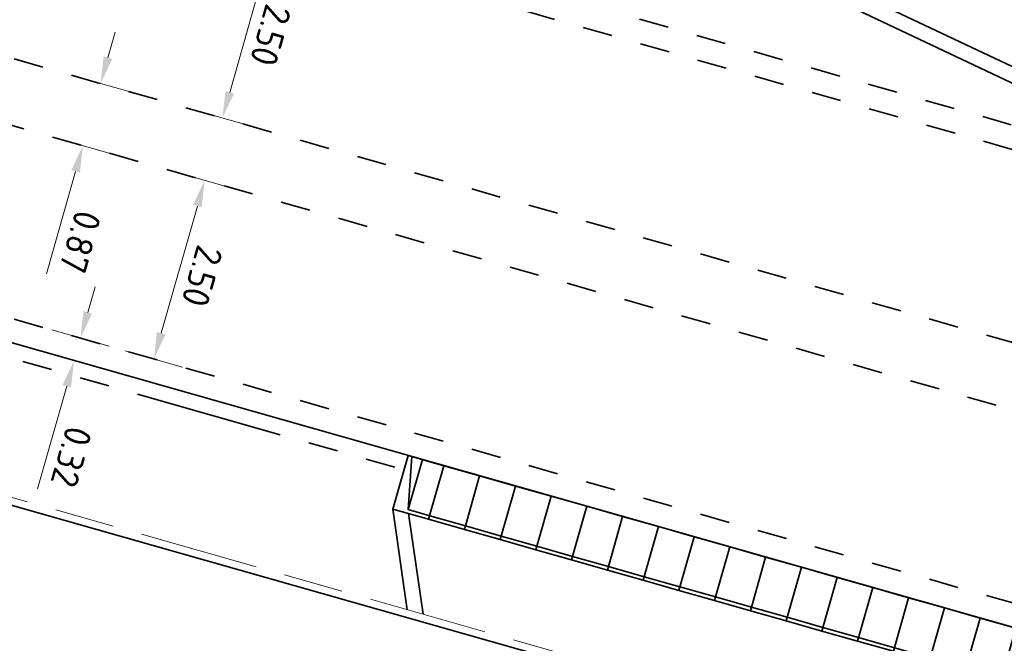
# Model space of a CAD drawing. Header units: metres. Extents: x 90561 to 91301, y 464732 to 465376.
# Tile 26 of 44: x 91035.2 to 91048.45, y 464961.44 to 464969.84. Entities that reach past the tile are written whole.
import ezdxf

# ---------------------------------------------------------------- set-up
doc = ezdxf.new("R2010")
doc.units = ezdxf.units.M
for name, pattern in [('VH-OPSLUITBAND_100X200', [16, 8, -2, 4, -2]), ('VH-OPSLUITBAND_150X400', [30, 16, -4, 6, -4]), ('VH-TROTTOIRBAND_180-200', [20, 10, -2, 2, -2, 2, -2]), ('XX-HIDDEN', [4, 2, -2])]:
    doc.linetypes.add(name, pattern=pattern)
for name, color, linetype, lineweight in [('N-WE-VH-KANTOPSLUITING_INRITBAND-G', 210, 'Continuous', 35), ('N-WE-VH-KANTOPSLUITING_OPSLUITBAND_100X200-G', 150, 'VH-OPSLUITBAND_100X200', 18), ('N-WE-VH-KANTOPSLUITING_OPSLUITBAND_200X250-G', 150, 'VH-OPSLUITBAND_150X400', 35), ('N-WE-VH-KANTOPSLUITING_TROTTOIRBAND_180 200-G', 210, 'VH-TROTTOIRBAND_180-200', 35), ('N-WE-VH-KANTOPSLUITING_VOORKANTBAND-G', 50, 'Continuous', 35), ('N-WE-VH-MATERIAALGRENS-G', 7, 'XX-HIDDEN', 35), ('X-XX-AL-M', 7, 'Continuous', 18)]:
    doc.layers.add(name, color=color, linetype=linetype, lineweight=lineweight)
doc.styles.add('NLCS-ISO-M200-T18', font='NLCS-ISO.ttf', dxfattribs={"height": 0.36})
doc.dimstyles.new('NLCS-M200-T18-PIJL_L2_H1', dxfattribs={"dimscale": 0.2, "dimtxt": 2.5, "dimasz": 1.8, "dimexe": 2, "dimexo": 2, "dimgap": 0.7, "dimtad": 1, "dimzin": 0, "dimdsep": 46, "dimtxsty": 'NLCS-ISO-M200-T18', "dimcen": 0, "dimdle": 2, "dimclrd": 256, "dimclre": 256, "dimclrt": 10, "dimadec": 1, "dimazin": 0, "dimtfac": 1, "dimtdec": 3, "dimtofl": 0, "dimtmove": 0, "dimatfit": 3, "dimfxl": 2, "dimfxlon": 1, "dimtfillclr": 256, "dimtolj": 1, "dimtzin": 0, "dimlwd": -1, "dimlwe": -1, "dimarcsym": 0})

# ---------------------------------------------------------------- blocks, each defined once
blk = doc.blocks.new('*D10')
at = {"layer": 'Defpoints', "color": 0, "transparency": 16777216}
for p in [(91037.689, 464967.677), (91041.296, 464966.652), (91040.613, 464964.247)]:
    blk.add_point(p, dxfattribs=at)
at = {"layer": 'X-XX-AL-M', "transparency": 16777216}
for p, q in [((91038.074, 464967.567), (91037.304, 464967.786)), ((91037.104, 464965.618), (91037.591, 464967.33)), ((91037.39, 464965.163), (91036.621, 464965.381))]:
    blk.add_line(p, q, dxfattribs=at)
for points in [[(91037.533, 464967.347), (91037.648, 464967.314), (91037.689, 464967.677)], [(91037.046, 464965.635), (91037.162, 464965.602), (91037.006, 464965.272)]]:
    blk.add_solid(points, dxfattribs=at)
at = {"layer": 'X-XX-AL-M', "color": 10, "transparency": 16777216, "insert": (91037.655, 464966.387), "char_height": 0.36, "attachment_point": 5, "rotation": 254.1358, "style": 'NLCS-ISO-M200-T18', "bg_fill": 3, "box_fill_scale": 1.1, "bg_fill_color": 256, "bg_fill_true_color": 13158600, "bg_fill_transparency": 0}
blk.add_mtext('\\A1;2.50', dxfattribs=at)
blk = doc.blocks.new('*D11')
at = {"layer": 'Defpoints', "color": 0, "transparency": 16777216}
for p in [(91038.61, 464970.918), (91042.218, 464969.893), (91041.534, 464967.488)]:
    blk.add_point(p, dxfattribs=at)
at = {"layer": 'X-XX-AL-M', "transparency": 16777216}
for p, q in [((91038.995, 464970.809), (91038.225, 464971.028)), ((91038.025, 464968.86), (91038.512, 464970.572)), ((91038.312, 464968.404), (91037.542, 464968.623))]:
    blk.add_line(p, q, dxfattribs=at)
for points in [[(91038.454, 464970.588), (91038.57, 464970.556), (91038.61, 464970.918)], [(91037.968, 464968.876), (91038.083, 464968.843), (91037.927, 464968.514)]]:
    blk.add_solid(points, dxfattribs=at)
at = {"layer": 'X-XX-AL-M', "color": 10, "transparency": 16777216, "insert": (91038.576, 464969.628), "char_height": 0.36, "attachment_point": 5, "rotation": 254.1358, "style": 'NLCS-ISO-M200-T18', "bg_fill": 3, "box_fill_scale": 1.1, "bg_fill_color": 256, "bg_fill_true_color": 13158600, "bg_fill_transparency": 0}
blk.add_mtext('\\A1;2.50', dxfattribs=at)
blk = doc.blocks.new('ib 750x500 l')
blk.add_line((0.2, 0.7), (0.2, 0))
blk.add_lwpolyline([(0, 0), (0.5, 0), (0.5, 0.75), (0, 0.75), (0, 0)], close=True)
blk.add_lwpolyline([(0.5, 0.7), (0.2, 0.7), (0.052, 0)])
blk = doc.blocks.new('ib 750x500 m')
blk.add_line((0, 0.7), (0.5, 0.7))
blk.add_lwpolyline([(0, 0), (0.5, 0), (0.5, 0.75), (0, 0.75)], close=True)
blk = doc.blocks.new('*U271')
at = {"xscale": -1, "rotation": 180}
for name, p in [('ib 750x500 l', (0, 0)), ('ib 750x500 m', (0.5, 0)), ('ib 750x500 m', (1, 0)), ('ib 750x500 m', (1.5, 0)), ('ib 750x500 m', (2, 0)), ('ib 750x500 m', (2.5, 0)), ('ib 750x500 m', (3, 0)), ('ib 750x500 m', (3.5, 0)), ('ib 750x500 m', (4, 0)), ('ib 750x500 m', (4.5, 0)), ('ib 750x500 m', (5, 0)), ('ib 750x500 m', (5.5, 0)), ('ib 750x500 m', (6, 0)), ('ib 750x500 m', (6.5, 0)), ('ib 750x500 m', (7, 0)), ('ib 750x500 m', (7.5, 0)), ('ib 750x500 m', (8, 0)), ('ib 750x500 m', (8.5, 0))]:
    blk.add_blockref(name, p, dxfattribs=at)
blk = doc.blocks.new('*D306')
at = {"layer": 'Defpoints', "color": 0, "transparency": 16777216}
for p in [(91037.927, 464968.514), (91036.05, 464968.142), (91037.689, 464967.677)]:
    blk.add_point(p, dxfattribs=at)
at = {"layer": 'X-XX-AL-M', "transparency": 16777216}
for p, q in [((91036.386, 464969.326), (91036.485, 464969.672)), ((91036.673, 464968.87), (91035.903, 464969.089)), ((91036.435, 464968.033), (91035.665, 464968.252)), ((91035.952, 464967.796), (91035.56, 464966.419))]:
    blk.add_line(p, q, dxfattribs=at)
for points in [[(91036.444, 464969.309), (91036.329, 464969.342), (91036.288, 464968.979)], [(91036.009, 464967.78), (91035.894, 464967.813), (91036.05, 464968.142)]]:
    blk.add_solid(points, dxfattribs=at)
at = {"layer": 'X-XX-AL-M', "color": 10, "transparency": 16777216, "insert": (91036.015, 464966.847), "char_height": 0.36, "attachment_point": 5, "rotation": 254.1358, "style": 'NLCS-ISO-M200-T18', "bg_fill": 3, "box_fill_scale": 1.1, "bg_fill_color": 256, "bg_fill_true_color": 13158600, "bg_fill_transparency": 0}
blk.add_mtext('\\A1;0.87', dxfattribs=at)
blk = doc.blocks.new('*D308')
at = {"layer": 'Defpoints', "color": 0, "transparency": 16777216}
for p in [(91035.931, 464965.25), (91037.006, 464965.272), (91036.92, 464964.969)]:
    blk.add_point(p, dxfattribs=at)
at = {"layer": 'X-XX-AL-M', "transparency": 16777216}
for p, q in [((91036.115, 464965.899), (91036.214, 464966.245)), ((91036.402, 464965.444), (91035.632, 464965.662)), ((91036.316, 464965.141), (91035.546, 464965.359)), ((91035.832, 464964.904), (91035.441, 464963.526))]:
    blk.add_line(p, q, dxfattribs=at)
for points in [[(91036.173, 464965.883), (91036.058, 464965.916), (91036.017, 464965.553)], [(91035.89, 464964.887), (91035.775, 464964.92), (91035.931, 464965.25)]]:
    blk.add_solid(points, dxfattribs=at)
at = {"layer": 'X-XX-AL-M', "color": 10, "transparency": 16777216, "insert": (91035.895, 464963.954), "char_height": 0.36, "attachment_point": 5, "rotation": 254.1358, "style": 'NLCS-ISO-M200-T18', "bg_fill": 3, "box_fill_scale": 1.1, "bg_fill_color": 256, "bg_fill_true_color": 13158600, "bg_fill_transparency": 0}
blk.add_mtext('\\A1;0.32', dxfattribs=at)

msp = doc.modelspace()

# ---------------------------------------------------------------- linework, layer by layer
at = {"layer": 'N-WE-VH-KANTOPSLUITING_OPSLUITBAND_100X200-G', "ltscale": 0.2, "flags": 128}
msp.add_lwpolyline([(91053.77, 464958.101), (91004.489, 464972.106), (91005.345, 464973.56)], dxfattribs=at)
at = {"layer": 'N-WE-VH-KANTOPSLUITING_OPSLUITBAND_200X250-G', "ltscale": 0.2}
msp.add_lwpolyline([(91040.221, 464963.251), (91040.415, 464961.896)], dxfattribs=at)
at = {"layer": 'N-WE-VH-KANTOPSLUITING_TROTTOIRBAND_180 200-G', "ltscale": 0.2, "flags": 128}
msp.add_lwpolyline([(91009.849, 464972.454), (91032.972, 464965.883), (91040.371, 464963.78)], dxfattribs=at)
msp.add_lwpolyline([(91043.115, 464971.733, -0.041311), (91043.609, 464971.547), (91051.407, 464967.857, 0.041311), (91051.84, 464967.694), (91073.881, 464961.43, -0.016511), (91092.758, 464955.386), (91098.891, 464953.196)], format="xyb", dxfattribs=at)
at = {"layer": 'N-WE-VH-KANTOPSLUITING_VOORKANTBAND-G', "ltscale": 0.2, "flags": 128}
msp.add_lwpolyline([(90997.917, 464969.852, -0.340704), (91006.99, 464973.474), (91033.027, 464966.075), (91055.125, 464959.795, -0.057602), (91055.762, 464959.532), (91060.904, 464956.676, 0.057602), (91061.54, 464956.413)], format="xyb", dxfattribs=at)
for points in [[(91053.7, 464958.017), (91004.338, 464972.045), (91005.233, 464973.567)], [(91040.432, 464963.191), (91040.626, 464961.836)]]:
    msp.add_lwpolyline(points, dxfattribs=at)
at = {"layer": 'N-WE-VH-KANTOPSLUITING_VOORKANTBAND-G', "ltscale": 0.2}
msp.add_lwpolyline([(91043.06, 464971.541, -0.041311), (91043.523, 464971.367), (91051.322, 464967.676, 0.041311), (91051.785, 464967.502), (91073.826, 464961.238, -0.016511), (91092.69, 464955.197), (91098.824, 464953.008)], format="xyb", dxfattribs=at)
at = {"layer": 'N-WE-VH-MATERIAALGRENS-G', "ltscale": 0.2, "flags": 128}
for points in [[(91015.08, 464977.61, 0.001923), (91016.188, 464977.29), (91036.236, 464971.593), (91075.964, 464960.303, -0.016511), (91090.407, 464955.678), (91098.718, 464952.711)], [(91014.354, 464975.235, 0.004232), (91016.784, 464974.522), (91035.553, 464969.188), (91072.967, 464958.556, -0.016511), (91091.831, 464952.515), (91097.877, 464950.357)], [(91014.1, 464974.403, 0.004236), (91016.546, 464973.685), (91035.315, 464968.351), (91077.075, 464956.484, -0.016511), (91095.939, 464950.443), (91097.685, 464949.82)], [(91096.845, 464947.465), (91095.186, 464948.058, 0.016511), (91076.302, 464954.105), (91034.632, 464965.946), (91017.275, 464970.879, -0.006777), (91013.38, 464972.043, -0.006777)]]:
    msp.add_lwpolyline(points, format="xyb", dxfattribs=at)
msp.add_lwpolyline([(91018.144, 464977.062), (91036.323, 464971.896), (91051.785, 464967.502)], dxfattribs=at)

# ---------------------------------------------------------------- block references
at = {"layer": 'N-WE-VH-KANTOPSLUITING_INRITBAND-G', "rotation": 344.1358289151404}
msp.add_blockref('*U271', (91040.426, 464963.972), dxfattribs=at)

# ---------------------------------------------------------------- next in the draw order: dimensions: what is measured, and where the dimension line sits
at = {"layer": 'X-XX-AL-M'}
dim = msp.add_aligned_dim(p1=(91040.613, 464964.247), p2=(91041.296, 464966.652), distance=3.75, dimstyle='NLCS-M200-T18-PIJL_L2_H1', override={"dimtad": 4, "dimtfill": 1}, dxfattribs=at)
dim.commit()
dim.dimension.update_dxf_attribs({"geometry": '*D10', "text_midpoint": (91037.655, 464966.387)})

# ---------------------------------------------------------------- next in the draw order: dimensions: what is measured, and where the dimension line sits
dim = msp.add_aligned_dim(p1=(91041.534, 464967.488), p2=(91042.218, 464969.893), distance=3.75, dimstyle='NLCS-M200-T18-PIJL_L2_H1', override={"dimtad": 4, "dimtfill": 1}, dxfattribs=at)
dim.commit()
dim.dimension.update_dxf_attribs({"geometry": '*D11', "text_midpoint": (91038.576, 464969.628)})

# ---------------------------------------------------------------- next in the draw order: dimensions: what is measured, and where the dimension line sits
dim = msp.add_aligned_dim(p1=(91037.927, 464968.514), p2=(91037.689, 464967.677), distance=-1.704, dimstyle='NLCS-M200-T18-PIJL_L2_H1', override={"dimtad": 1, "dimtfill": 1}, dxfattribs=at)
dim.commit()
dim.dimension.update_dxf_attribs({"geometry": '*D306', "text_midpoint": (91036.015, 464966.847)})

# ---------------------------------------------------------------- next in the draw order: dimensions: what is measured, and where the dimension line sits
dim = msp.add_aligned_dim(p1=(91037.005644, 464965.271889), p2=(91036.919536, 464964.968886), distance=-1.027952, dimstyle='NLCS-M200-T18-PIJL_L2_H1', override={"dimtad": 1, "dimtfill": 1}, dxfattribs=at)
dim.commit()
dim.dimension.update_dxf_attribs({"geometry": '*D308', "text_midpoint": (91035.89521, 464963.954249)})

doc.saveas('drawing.dxf')
